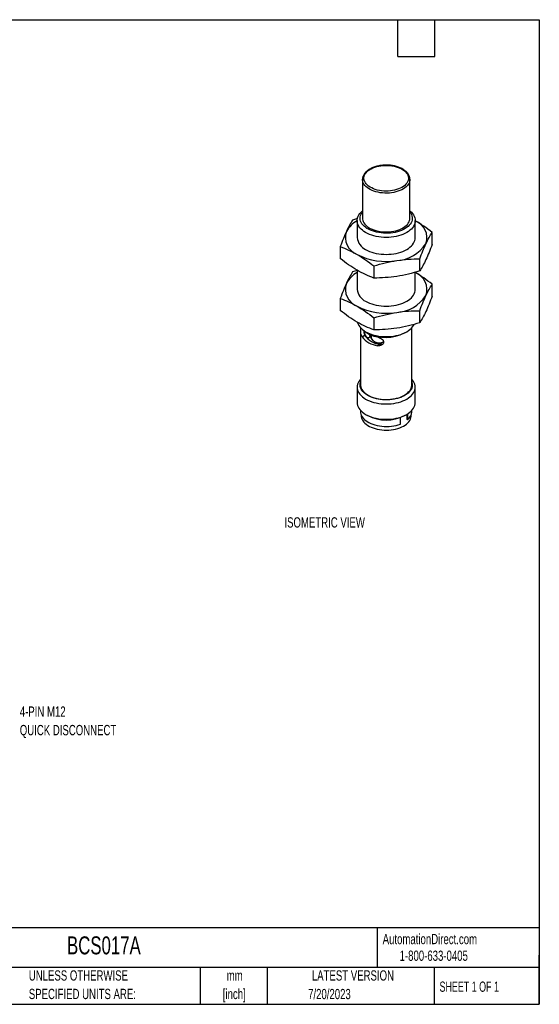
# Model space of a CAD drawing. Header units: millimetres. Extents: x 6 to 273, y 6 to 210.
# Tile 2 of 2: x 166 to 273, y 6 to 210. Entities that reach past the tile are written whole.
import ezdxf

# ---------------------------------------------------------------- set-up
doc = ezdxf.new("R2010")
doc.units = ezdxf.units.MM
doc.layers.add('TEXT', color=140, linetype='Continuous', lineweight=25)
doc.styles.add('SLDTEXTSTYLE0', font='TXT', dxfattribs={"width": 0.7})
doc.styles.add('SLDTEXTSTYLE1', font='TXT', dxfattribs={"width": 0.65})

# ---------------------------------------------------------------- blocks, each defined once
blk = doc.blocks.new('SW_NOTE_0_1')
at = {"layer": 'TEXT', "color": 0, "char_height": 2.117, "attachment_point": 2, "style": 'SLDTEXTSTYLE0'}
for s, insert in [('mm', (2.84, 2.73)), ('[inch]', (2.76, -1.09))]:
    blk.add_mtext(s, dxfattribs=dict(at, insert=insert))
blk = doc.blocks.new('SW_NOTE_0_2')
at = {"layer": 'TEXT', "color": 0, "char_height": 2.1167, "attachment_point": 1, "style": 'SLDTEXTSTYLE0'}
for s, insert in [('UNLESS OTHERWISE', (0, 2.73)), ('SPECIFIED UNITS ARE:', (0, -1.09))]:
    blk.add_mtext(s, dxfattribs=dict(at, insert=insert))
blk = doc.blocks.new('SW_NOTE_0_7')
at = {"layer": 'TEXT', "color": 0, "attachment_point": 1, "style": 'SLDTEXTSTYLE0'}
for s, insert, char_height in [('4-PIN M12', (0.55, 2.4), 2.117), ('QUICK DISCONNECT', (0.55, -1.42), 2.1167)]:
    blk.add_mtext(s, dxfattribs=dict(at, insert=insert, char_height=char_height))
blk = doc.blocks.new('SW_NOTE_0_8')
at = {"layer": 'TEXT', "color": 0, "attachment_point": 1, "style": 'SLDTEXTSTYLE0'}
for s, insert, char_height in [('4-PIN M12', (0.55, 2.41), 2.117), ('QUICK DISCONNECT', (0.55, -1.41), 2.1167)]:
    blk.add_mtext(s, dxfattribs=dict(at, insert=insert, char_height=char_height))

msp = doc.modelspace()

# ---------------------------------------------------------------- linework, layer by layer
for p, q in [((236.524, 176.586), (236.524, 176.612)), ((236.524, 176.586), (236.524, 168.584)), ((246.324, 176.606), (246.324, 176.586)), ((246.324, 168.584), (246.324, 176.586)), ((235.488, 168.493), (234.484, 168.198)), ((235.424, 168.083), (235.424, 164.583)), ((247.424, 164.583), (247.424, 168.083)), ((250.904, 163.174), (250.904, 165.658)), ((231.943, 162.725), (231.943, 160.241)), ((238.883, 158.719), (238.883, 156.234)), ((248.364, 157.701), (248.364, 160.185)), ((235.441, 157.782), (234.484, 157.502)), ((235.424, 157.841), (235.424, 153.886)), ((247.424, 153.886), (247.424, 157.425)), ((250.904, 152.477), (250.904, 154.962)), ((231.943, 152.029), (231.943, 149.544)), ((248.364, 147.004), (248.364, 149.489)), ((238.883, 148.022), (238.883, 145.538)), ((236.124, 145.986), (236.124, 134.207)), ((236.44, 144.109), (236.975, 144.418)), ((236.858, 145.158), (236.831, 145.398)), ((236.901, 145.183), (236.858, 145.158)), ((237.18, 145.161), (237.614, 144.91)), ((245.233, 144.91), (245.667, 145.161)), ((246.724, 134.207), (246.724, 145.986)), ((237.824, 143.906), (237.86, 143.927)), ((237.86, 143.927), (237.911, 143.957)), ((238.555, 143.526), (238.52, 143.505)), ((240.157, 142.581), (239.622, 142.272)), ((240.688, 142.947), (240.732, 142.972)), ((240.732, 142.972), (240.831, 143.031)), ((235.424, 133.706), (235.424, 130.544)), ((247.424, 130.544), (247.424, 133.706)), ((236.124, 128.92), (236.124, 128.655)), ((237.18, 128.095), (237.614, 127.845)), ((245.233, 127.845), (245.667, 128.095)), ((245.749, 127.015), (245.749, 128.144)), ((245.84, 128.199), (245.84, 126.963)), ((246.724, 128.655), (246.724, 128.92)), ((236.249, 127.994), (236.249, 127.838)), ((244.355, 126.106), (244.355, 127.434)), ((245.84, 126.963), (245.749, 127.015)), ((246.599, 127.838), (246.599, 127.994))]:
    msp.add_line(p, q)
at = {"flags": 128}
for points in [[(244.676, 174.953), (244.336, 174.775), (243.967, 174.618), (243.573, 174.483), (243.158, 174.371), (242.725, 174.284), (242.279, 174.222), (241.825, 174.185), (241.366, 174.175), (240.909, 174.192), (240.456, 174.235), (240.013, 174.303), (239.584, 174.397), (239.174, 174.515), (238.785, 174.656), (238.423, 174.818), (238.091, 175), (237.792, 175.201), (237.529, 175.418), (237.304, 175.649), (237.121, 175.892), (236.98, 176.143), (236.884, 176.402), (236.833, 176.665), (236.827, 176.93), (236.867, 177.194), (236.952, 177.454), (237.082, 177.708), (237.255, 177.953), (237.469, 178.187), (237.723, 178.408), (238.013, 178.613), (238.337, 178.8), (238.692, 178.967), (239.074, 179.114), (239.48, 179.238), (239.904, 179.337), (240.344, 179.412), (240.795, 179.461), (241.252, 179.484), (241.71, 179.481), (242.166, 179.452), (242.614, 179.396), (243.051, 179.315), (243.471, 179.209), (243.871, 179.079), (244.247, 178.927), (244.594, 178.755), (244.91, 178.563), (245.192, 178.354), (245.436, 178.13), (245.64, 177.893), (245.802, 177.645), (245.921, 177.389), (245.995, 177.128), (246.023, 176.864), (246.006, 176.599), (245.944, 176.337), (245.836, 176.08), (245.684, 175.83), (245.491, 175.59), (245.256, 175.362), (244.984, 175.149), (244.676, 174.953)], [(246.324, 176.586), (246.306, 176.347), (246.243, 176.076), (246.136, 175.81), (245.984, 175.551), (245.79, 175.302), (245.555, 175.064), (245.281, 174.841), (244.971, 174.635), (244.628, 174.446), (244.256, 174.277), (243.857, 174.13), (243.435, 174.006), (242.994, 173.906), (242.539, 173.831), (242.073, 173.782), (241.601, 173.759), (241.128, 173.762), (240.657, 173.792), (240.194, 173.848), (239.742, 173.929), (239.305, 174.035), (238.889, 174.165), (238.496, 174.318), (238.13, 174.491), (237.796, 174.685), (237.495, 174.896), (237.23, 175.122), (237.005, 175.363), (236.821, 175.615), (236.681, 175.876), (236.584, 176.143), (236.533, 176.415), (236.524, 176.586)], [(246.324, 170.082), (246.339, 170.069), (246.62, 169.815), (246.862, 169.547), (247.062, 169.267), (247.219, 168.979), (247.333, 168.684), (247.401, 168.385), (247.424, 168.083), (247.401, 167.781), (247.333, 167.481), (247.219, 167.186), (247.062, 166.898), (246.862, 166.619), (246.62, 166.351), (246.339, 166.096), (246.02, 165.856), (245.666, 165.634), (245.28, 165.429), (244.865, 165.245), (244.424, 165.083), (243.959, 164.944), (243.476, 164.828), (242.977, 164.737), (242.466, 164.672), (241.947, 164.632), (241.424, 164.619), (240.901, 164.632), (240.382, 164.672), (239.871, 164.737), (239.372, 164.828), (238.888, 164.944), (238.424, 165.083), (237.982, 165.245), (237.567, 165.429), (237.181, 165.634), (236.827, 165.856), (236.509, 166.096), (236.228, 166.351), (235.986, 166.619), (235.786, 166.898), (235.628, 167.186), (235.515, 167.481), (235.447, 167.781), (235.424, 168.083), (235.447, 168.385), (235.515, 168.684), (235.628, 168.979), (235.786, 169.267), (235.986, 169.547), (236.228, 169.815), (236.509, 170.069), (236.524, 170.082)], [(246.324, 169.875), (246.34, 169.855), (246.519, 169.592), (246.657, 169.32), (246.751, 169.042), (246.802, 168.761), (246.807, 168.478), (246.768, 168.195), (246.685, 167.916), (246.558, 167.643), (246.388, 167.377), (246.178, 167.122), (245.928, 166.878), (245.641, 166.649), (245.318, 166.436), (244.964, 166.24), (244.58, 166.064), (244.17, 165.909), (243.737, 165.776), (243.285, 165.666), (242.818, 165.58), (242.339, 165.519), (241.852, 165.484), (241.362, 165.474), (240.873, 165.49), (240.388, 165.532), (239.912, 165.599), (239.448, 165.691), (239, 165.807), (238.573, 165.945), (238.169, 166.106), (237.792, 166.287), (237.445, 166.487), (237.132, 166.705), (236.854, 166.938), (236.613, 167.185), (236.413, 167.443), (236.254, 167.711), (236.138, 167.986), (236.065, 168.266), (236.038, 168.548), (236.054, 168.831), (236.116, 169.112), (236.221, 169.389), (236.369, 169.658), (236.524, 169.875)], [(236.524, 168.584), (236.533, 168.413), (236.584, 168.141), (236.681, 167.874), (236.821, 167.613), (237.005, 167.361), (237.23, 167.12), (237.495, 166.894), (237.796, 166.682), (238.13, 166.489), (238.496, 166.316), (238.889, 166.163), (239.305, 166.033), (239.742, 165.927), (240.194, 165.846), (240.657, 165.79), (241.128, 165.76), (241.601, 165.757), (242.073, 165.78), (242.539, 165.829), (242.994, 165.904), (243.435, 166.004), (243.857, 166.128), (244.256, 166.275), (244.628, 166.444), (244.971, 166.632), (245.281, 166.839), (245.555, 167.062), (245.79, 167.3), (245.984, 167.549), (246.136, 167.808), (246.243, 168.074), (246.306, 168.345), (246.324, 168.584)], [(237.181, 162.133), (237.567, 161.929), (237.982, 161.745), (238.424, 161.583), (238.888, 161.443), (239.372, 161.328), (239.871, 161.237), (240.382, 161.172), (240.901, 161.132), (241.424, 161.119), (241.947, 161.132), (242.466, 161.172), (242.977, 161.237), (243.476, 161.328), (243.959, 161.443), (244.424, 161.583), (244.865, 161.745), (245.28, 161.929), (245.666, 162.133), (246.02, 162.356), (246.339, 162.596), (246.62, 162.851), (246.862, 163.119), (247.062, 163.398), (247.219, 163.686), (247.333, 163.981), (247.401, 164.281), (247.424, 164.583)], [(237.181, 151.437), (237.567, 151.233), (237.982, 151.049), (238.424, 150.886), (238.888, 150.747), (239.372, 150.631), (239.871, 150.54), (240.382, 150.475), (240.901, 150.435), (241.424, 150.422), (241.947, 150.435), (242.466, 150.475), (242.977, 150.54), (243.476, 150.631), (243.959, 150.747), (244.424, 150.886), (244.865, 151.049), (245.28, 151.233), (245.666, 151.437), (246.02, 151.66), (246.339, 151.899), (246.62, 152.154), (246.862, 152.422), (247.062, 152.701), (247.219, 152.99), (247.333, 153.285), (247.401, 153.584), (247.424, 153.886)], [(235.491, 147.094), (235.515, 147.008), (235.628, 146.713), (235.786, 146.425), (235.986, 146.146), (236.228, 145.878), (236.509, 145.623), (236.827, 145.383), (237.181, 145.16), (237.567, 144.956), (237.982, 144.772), (238.424, 144.61), (238.888, 144.47), (239.372, 144.355), (239.871, 144.264), (240.382, 144.199), (240.901, 144.159), (241.424, 144.146), (241.947, 144.159), (242.466, 144.199), (242.977, 144.264), (243.476, 144.355), (243.959, 144.47), (244.424, 144.61), (244.865, 144.772), (245.28, 144.956), (245.666, 145.16), (246.02, 145.383), (246.339, 145.623), (246.62, 145.878), (246.862, 146.146), (247.062, 146.425), (247.191, 146.653)], [(236.124, 135.33), (235.986, 135.17), (235.786, 134.891), (235.628, 134.603), (235.515, 134.308), (235.447, 134.008), (235.424, 133.706), (235.447, 133.405), (235.515, 133.105), (235.628, 132.81), (235.786, 132.522), (235.986, 132.243), (236.228, 131.975), (236.509, 131.72), (236.827, 131.48), (237.181, 131.257), (237.567, 131.053), (237.982, 130.869), (238.424, 130.707), (238.888, 130.567), (239.372, 130.452), (239.871, 130.361), (240.382, 130.295), (240.901, 130.256), (241.424, 130.243), (241.947, 130.256), (242.466, 130.295), (242.977, 130.361), (243.476, 130.452), (243.959, 130.567), (244.424, 130.707), (244.865, 130.869), (245.28, 131.053), (245.666, 131.257), (246.02, 131.48), (246.339, 131.72), (246.62, 131.975), (246.862, 132.243), (247.062, 132.522), (247.219, 132.81), (247.333, 133.105), (247.401, 133.405), (247.424, 133.706), (247.401, 134.008), (247.333, 134.308), (247.219, 134.603), (247.062, 134.891), (246.862, 135.17), (246.724, 135.33)], [(246.724, 134.762), (246.751, 134.666), (246.802, 134.384), (246.807, 134.101), (246.768, 133.819), (246.685, 133.54), (246.558, 133.267), (246.388, 133.001), (246.178, 132.745), (245.928, 132.502), (245.641, 132.273), (245.318, 132.059), (244.964, 131.864), (244.58, 131.688), (244.17, 131.532), (243.737, 131.399), (243.285, 131.289), (242.818, 131.204), (242.339, 131.143), (241.852, 131.108), (241.362, 131.098), (240.873, 131.114), (240.388, 131.156), (239.912, 131.223), (239.448, 131.315), (239, 131.43), (238.573, 131.569), (238.169, 131.73), (237.792, 131.911), (237.445, 132.111), (237.132, 132.328), (236.854, 132.562), (236.613, 132.808), (236.413, 133.067), (236.254, 133.334), (236.138, 133.609), (236.065, 133.889), (236.038, 134.172), (236.054, 134.455), (236.116, 134.736), (236.124, 134.762)], [(236.124, 134.207), (236.129, 134.066), (236.175, 133.785), (236.265, 133.507), (236.398, 133.235), (236.575, 132.972), (236.794, 132.719), (237.051, 132.478), (237.346, 132.253), (237.676, 132.044), (238.038, 131.853), (238.429, 131.683), (238.845, 131.534), (239.283, 131.408), (239.739, 131.306), (240.21, 131.229), (240.692, 131.177), (241.179, 131.151), (241.669, 131.151), (242.156, 131.177), (242.637, 131.229), (243.108, 131.306), (243.565, 131.408), (244.003, 131.534), (244.419, 131.683), (244.81, 131.853), (245.171, 132.044), (245.501, 132.253), (245.796, 132.478), (246.054, 132.719), (246.272, 132.972), (246.449, 133.235), (246.583, 133.507), (246.673, 133.785), (246.718, 134.066), (246.724, 134.207)], [(235.424, 130.544), (235.447, 130.242), (235.515, 129.942), (235.628, 129.647), (235.786, 129.359), (235.986, 129.08), (236.228, 128.812), (236.509, 128.557), (236.827, 128.318), (237.181, 128.095), (237.567, 127.891), (237.982, 127.707), (238.424, 127.544), (238.888, 127.405), (239.372, 127.289), (239.871, 127.198), (240.382, 127.133), (240.901, 127.093), (241.424, 127.08), (241.947, 127.093), (242.466, 127.133), (242.977, 127.198), (243.476, 127.289), (243.959, 127.405), (244.424, 127.544), (244.865, 127.707), (245.28, 127.891), (245.666, 128.095), (246.02, 128.318), (246.339, 128.557), (246.62, 128.812), (246.862, 129.08), (247.062, 129.359), (247.219, 129.647), (247.333, 129.942), (247.401, 130.242), (247.424, 130.544)], [(236.124, 128.655), (236.139, 128.422), (236.201, 128.135), (236.309, 127.853), (236.463, 127.578), (236.662, 127.312), (236.902, 127.058), (237.184, 126.819), (237.503, 126.596), (237.857, 126.392), (238.244, 126.207), (238.658, 126.045), (239.098, 125.906), (239.558, 125.791), (240.034, 125.702), (240.524, 125.64), (241.021, 125.604), (241.522, 125.596), (242.022, 125.615), (242.516, 125.661), (243.001, 125.734), (243.472, 125.833), (243.925, 125.957), (244.355, 126.106)], [(236.249, 127.838), (236.266, 127.593), (236.329, 127.316), (236.436, 127.043), (236.587, 126.776), (236.78, 126.52), (237.014, 126.274), (237.288, 126.043), (237.597, 125.827), (237.94, 125.629), (238.314, 125.451), (238.715, 125.293), (239.139, 125.158), (239.584, 125.046), (240.045, 124.959), (240.518, 124.897), (241, 124.861), (241.484, 124.851), (241.969, 124.867), (242.448, 124.91), (242.919, 124.978), (243.376, 125.072), (243.816, 125.189), (244.235, 125.33), (244.63, 125.493), (244.996, 125.677), (245.331, 125.88), (245.632, 126.099), (245.895, 126.335), (246.12, 126.583), (246.303, 126.842), (246.443, 127.11), (246.539, 127.385), (246.59, 127.663), (246.599, 127.838)]]:
    msp.add_lwpolyline(points, dxfattribs=at)
for centre, radius, start, end in [((237.919, 163.347), 5.331, 117.91091, 151.96848), ((246.094, 164.55), 3.75, 340.73168, 69.06524), ((236.753, 164.615), 3.75, 160.73168, 249.06524), ((238.45, 164.899), 3.043, 185.96482, 245.35532), ((243.159, 167.589), 7.76, 273.4335, 326.56112), ((241.405, 172.673), 13.021, 242.60265, 279.81127), ((237.919, 152.65), 5.331, 117.91091, 151.96848), ((246.094, 153.853), 3.75, 340.73168, 69.06524), ((236.753, 153.919), 3.75, 160.73168, 249.06524), ((238.45, 154.202), 3.043, 185.96482, 245.35532), ((243.159, 156.892), 7.76, 273.4335, 326.56112), ((241.405, 161.977), 13.021, 242.60265, 279.81127), ((240.657, 149.813), 5.838, 230.73779, 259.77978), ((240.471, 146.799), 4.23, 214.25962, 265.74576), ((241.424, 152.206), 8.23, 242.43283, 297.57254), ((240.272, 147.073), 4.846, 217.72325, 262.28213), ((244.51, 128.735), 2.216, 306.8911, 357.92989), ((241.424, 135.14), 8.23, 242.43283, 297.57254)]:
    msp.add_arc(centre, radius, start, end)
for points, knots in [([(246.32, 176.609), (246.318, 176.677), (246.315, 176.836), (246.262, 177.083), (246.17, 177.347), (246.038, 177.604), (245.868, 177.853), (245.661, 178.091), (245.419, 178.318), (245.142, 178.529), (244.835, 178.724), (244.499, 178.901), (244.138, 179.059), (243.755, 179.196), (243.353, 179.311), (242.936, 179.404), (242.507, 179.474), (242.069, 179.52), (241.626, 179.543), (241.182, 179.542), (240.739, 179.517), (240.302, 179.468), (239.874, 179.396), (239.458, 179.302), (239.058, 179.185), (238.677, 179.046), (238.318, 178.886), (237.983, 178.707), (237.676, 178.509), (237.4, 178.293), (237.157, 178.062), (236.951, 177.816), (236.783, 177.559), (236.655, 177.293), (236.57, 177.021), (236.528, 176.794), (236.529, 176.659), (236.529, 176.616)], [0, 0, 0, 0, 0.0210591, 0.0489424, 0.0769218, 0.1051546, 0.1337295, 0.1626552, 0.1918756, 0.2213025, 0.2508472, 0.2804405, 0.310028, 0.3395885, 0.3691149, 0.3986075, 0.4280711, 0.4575125, 0.48694, 0.5163623, 0.5457882, 0.575224, 0.604679, 0.6341623, 0.663683, 0.6932488, 0.7228654, 0.7525339, 0.7822475, 0.8119824, 0.8416809, 0.8712648, 0.9006321, 0.9296789, 0.9583388, 0.9866217, 1, 1, 1, 1]), ([(234.484, 168.198), (234.274, 167.867), (234.063, 167.511), (233.64, 166.735), (233.427, 166.313), (233.213, 165.853)], [0, 0, 0, 0, 0.5, 0.5, 1, 1, 1, 1]), ([(250.904, 165.658), (250.331, 166.11), (249.755, 166.541), (248.599, 167.344), (248.018, 167.715), (247.434, 168.052)], [0, 0, 0, 0, 0.5, 0.5, 1, 1, 1, 1]), ([(233.213, 165.853), (233, 165.392), (232.787, 164.898), (232.364, 163.851), (232.153, 163.298), (231.943, 162.725)], [0, 0, 0, 0, 0.5, 0.5, 1, 1, 1, 1]), ([(249.634, 163.313), (249.848, 163.773), (250.06, 164.195), (250.484, 164.971), (250.694, 165.327), (250.904, 165.658)], [0, 0, 0, 0, 0.5, 0.5, 1, 1, 1, 1]), ([(231.943, 162.725), (232.517, 162.515), (233.092, 162.281), (234.249, 161.749), (234.829, 161.45), (235.413, 161.113)], [0, 0, 0, 0, 0.5, 0.5, 1, 1, 1, 1]), ([(248.364, 160.185), (248.574, 160.758), (248.785, 161.311), (249.208, 162.358), (249.42, 162.852), (249.634, 163.313)], [0, 0, 0, 0, 0.5, 0.5, 1, 1, 1, 1]), ([(250.904, 163.174), (250.694, 162.601), (250.484, 162.048), (250.06, 161.001), (249.848, 160.507), (249.634, 160.046)], [0, 0, 0, 0, 0.5, 0.5, 1, 1, 1, 1]), ([(235.413, 161.113), (235.997, 160.776), (236.578, 160.404), (237.734, 159.601), (238.31, 159.171), (238.883, 158.719)], [0, 0, 0, 0, 0.5, 0.5, 1, 1, 1, 1]), ([(235.413, 157.847), (234.829, 158.184), (234.249, 158.555), (233.092, 159.358), (232.517, 159.789), (231.943, 160.241)], [0, 0, 0, 0, 0.5, 0.5, 1, 1, 1, 1]), ([(238.883, 158.719), (239.667, 158.961), (240.453, 159.181), (242.033, 159.56), (242.826, 159.72), (243.624, 159.843)], [0, 0, 0, 0, 0.5, 0.5, 1, 1, 1, 1]), ([(243.624, 159.843), (244.421, 159.966), (245.215, 160.053), (246.794, 160.162), (247.58, 160.185), (248.364, 160.185)], [0, 0, 0, 0, 0.5, 0.5, 1, 1, 1, 1]), ([(249.634, 160.046), (249.42, 159.586), (249.208, 159.164), (248.785, 158.388), (248.574, 158.033), (248.364, 157.701)], [0, 0, 0, 0, 0.5, 0.5, 1, 1, 1, 1]), ([(234.484, 157.502), (234.274, 157.17), (234.063, 156.815), (233.64, 156.038), (233.427, 155.616), (233.213, 155.156)], [0, 0, 0, 0, 0.5, 0.5, 1, 1, 1, 1]), ([(238.883, 156.234), (238.31, 156.445), (237.734, 156.679), (236.578, 157.211), (235.997, 157.51), (235.413, 157.847)], [0, 0, 0, 0, 0.5, 0.5, 1, 1, 1, 1]), ([(243.624, 156.577), (242.826, 156.453), (242.033, 156.367), (240.453, 156.258), (239.667, 156.235), (238.883, 156.234)], [0, 0, 0, 0, 0.5, 0.5, 1, 1, 1, 1]), ([(248.364, 157.701), (247.58, 157.459), (246.794, 157.239), (245.215, 156.859), (244.421, 156.7), (243.624, 156.577)], [0, 0, 0, 0, 0.5, 0.5, 1, 1, 1, 1]), ([(250.904, 154.962), (250.331, 155.413), (249.755, 155.844), (248.599, 156.647), (248.018, 157.019), (247.434, 157.356)], [0, 0, 0, 0, 0.5, 0.5, 1, 1, 1, 1]), ([(233.213, 155.156), (233, 154.696), (232.787, 154.201), (232.364, 153.154), (232.153, 152.602), (231.943, 152.029)], [0, 0, 0, 0, 0.5, 0.5, 1, 1, 1, 1]), ([(249.634, 152.616), (249.848, 153.076), (250.06, 153.498), (250.484, 154.274), (250.694, 154.63), (250.904, 154.962)], [0, 0, 0, 0, 0.5, 0.5, 1, 1, 1, 1]), ([(248.364, 149.489), (248.574, 150.062), (248.785, 150.614), (249.208, 151.661), (249.42, 152.156), (249.634, 152.616)], [0, 0, 0, 0, 0.5, 0.5, 1, 1, 1, 1]), ([(250.904, 152.477), (250.694, 151.904), (250.484, 151.352), (250.06, 150.305), (249.848, 149.81), (249.634, 149.35)], [0, 0, 0, 0, 0.5, 0.5, 1, 1, 1, 1]), ([(231.943, 152.029), (232.517, 151.818), (233.092, 151.584), (234.249, 151.052), (234.829, 150.753), (235.413, 150.416)], [0, 0, 0, 0, 0.5, 0.5, 1, 1, 1, 1]), ([(235.413, 150.416), (235.997, 150.079), (236.578, 149.708), (237.734, 148.905), (238.31, 148.474), (238.883, 148.022)], [0, 0, 0, 0, 0.5, 0.5, 1, 1, 1, 1]), ([(235.413, 147.15), (234.829, 147.487), (234.249, 147.859), (233.092, 148.662), (232.517, 149.092), (231.943, 149.544)], [0, 0, 0, 0, 0.5, 0.5, 1, 1, 1, 1]), ([(238.883, 148.022), (239.667, 148.264), (240.453, 148.484), (242.033, 148.864), (242.826, 149.023), (243.624, 149.146)], [0, 0, 0, 0, 0.5, 0.5, 1, 1, 1, 1]), ([(243.624, 149.146), (244.421, 149.27), (245.215, 149.356), (246.794, 149.465), (247.58, 149.488), (248.364, 149.489)], [0, 0, 0, 0, 0.5, 0.5, 1, 1, 1, 1]), ([(249.634, 149.35), (249.42, 148.889), (249.208, 148.468), (248.785, 147.691), (248.574, 147.336), (248.364, 147.004)], [0, 0, 0, 0, 0.5, 0.5, 1, 1, 1, 1]), ([(238.883, 145.538), (238.31, 145.748), (237.734, 145.982), (236.578, 146.514), (235.997, 146.813), (235.413, 147.15)], [0, 0, 0, 0, 0.5, 0.5, 1, 1, 1, 1]), ([(248.364, 147.004), (247.58, 146.762), (246.794, 146.542), (245.215, 146.163), (244.421, 146.003), (243.624, 145.88)], [0, 0, 0, 0, 0.5, 0.5, 1, 1, 1, 1]), ([(236.44, 144.109), (236.391, 144.206), (236.293, 144.4), (236.221, 144.754), (236.183, 145.058), (236.162, 145.321), (236.151, 145.602), (236.149, 145.843), (236.157, 145.937), (236.16, 145.974)], [0, 0, 0, 0, 0.2071374, 0.4139789, 0.5204973, 0.6268338, 0.7662284, 0.9061506, 1, 1, 1, 1]), ([(236.803, 145.419), (236.809, 145.268), (236.824, 144.961), (236.888, 144.625), (236.952, 144.472), (236.975, 144.418)], [0, 0, 0, 0, 0.3814118, 0.7787839, 1, 1, 1, 1]), ([(237.824, 143.906), (237.715, 143.883), (237.603, 143.897), (237.387, 144), (237.288, 144.086), (237.115, 144.319), (237.043, 144.462), (236.928, 144.787), (236.887, 144.966), (236.858, 145.158)], [0, 0, 0, 0, 0.25, 0.25, 0.5, 0.5, 0.75, 0.75, 1, 1, 1, 1]), ([(236.881, 145.374), (236.883, 145.349), (236.887, 145.282), (236.896, 145.222), (236.901, 145.183)], [0, 0, 0, 0, 0.37247311, 1, 1, 1, 1]), ([(236.901, 145.183), (236.929, 144.99), (236.97, 144.812), (237.053, 144.568), (237.086, 144.49), (237.156, 144.349), (237.195, 144.284), (237.322, 144.111), (237.424, 144.022), (237.636, 143.919), (237.75, 143.904), (237.86, 143.927)], [0, 0, 0, 0, 0.25, 0.25, 0.375, 0.375, 0.5, 0.5, 0.75, 0.75, 1, 1, 1, 1]), ([(237.908, 144.671), (237.915, 144.656), (237.959, 144.572), (238.004, 144.407), (238.024, 144.203), (237.986, 144.036), (237.912, 143.937), (237.849, 143.915), (237.824, 143.906)], [0, 0, 0, 0, 0.0436107, 0.2492498, 0.4552383, 0.6615504, 0.8678119, 1, 1, 1, 1]), ([(238.52, 143.505), (238.474, 143.569), (238.383, 143.697), (238.309, 143.915), (238.288, 144.119), (238.33, 144.286), (238.394, 144.377), (238.447, 144.4), (238.454, 144.403)], [0, 0, 0, 0, 0.1936498, 0.3872853, 0.5812499, 0.7755192, 0.9697408, 1, 1, 1, 1]), ([(238.494, 144.418), (238.471, 144.407), (238.403, 144.374), (238.345, 144.252), (238.324, 144.07), (238.365, 143.859), (238.448, 143.669), (238.525, 143.566), (238.555, 143.526)], [0, 0, 0, 0, 0.0997448, 0.2932873, 0.4871659, 0.6813556, 0.875497, 1, 1, 1, 1]), ([(243.624, 145.88), (242.826, 145.757), (242.033, 145.67), (240.453, 145.561), (239.667, 145.538), (238.883, 145.538)], [0, 0, 0, 0, 0.5, 0.5, 1, 1, 1, 1]), ([(240.688, 142.947), (240.506, 142.876), (240.317, 142.831), (240.026, 142.805), (239.926, 142.804), (239.731, 142.817), (239.634, 142.832), (239.347, 142.899), (239.156, 142.979), (238.813, 143.198), (238.655, 143.34), (238.52, 143.505)], [0, 0, 0, 0, 0.25, 0.25, 0.375, 0.375, 0.5, 0.5, 0.75, 0.75, 1, 1, 1, 1]), ([(238.555, 143.526), (238.691, 143.361), (238.845, 143.221), (239.194, 142.999), (239.381, 142.921), (239.77, 142.831), (239.968, 142.82), (240.36, 142.855), (240.549, 142.901), (240.732, 142.972)], [0, 0, 0, 0, 0.25, 0.25, 0.5, 0.5, 0.75, 0.75, 1, 1, 1, 1]), ([(239.622, 144.068), (239.77, 144.037), (239.916, 143.989), (240.204, 143.861), (240.338, 143.784), (240.583, 143.6), (240.687, 143.499), (240.804, 143.322), (240.834, 143.261), (240.877, 143.136), (240.888, 143.07), (240.889, 142.879), (240.845, 142.754), (240.692, 142.54), (240.585, 142.452), (240.343, 142.321), (240.205, 142.277), (239.92, 142.237), (239.77, 142.241), (239.622, 142.272)], [0, 0, 0, 0, 0.125, 0.125, 0.25, 0.25, 0.375, 0.375, 0.4375, 0.4375, 0.5, 0.5, 0.625, 0.625, 0.75, 0.75, 0.875, 0.875, 1, 1, 1, 1]), ([(240.157, 142.581), (240.246, 142.573), (240.426, 142.557), (240.624, 142.566), (240.717, 142.605), (240.728, 142.609)], [0, 0, 0, 0, 0.4600455, 0.9373787, 1, 1, 1, 1]), ([(240.874, 143.063), (240.834, 143.03), (240.779, 142.984), (240.709, 142.955), (240.688, 142.947)], [0, 0, 0, 0, 0.7043913, 1, 1, 1, 1])]:
    msp.add_open_spline(points, degree=3, knots=knots)
at = {"layer": 'TEXT'}
for p, q in [((6.35, 209.55), (273.05, 209.55)), ((243.84, 201.93), (243.84, 209.55)), ((251.46, 201.93), (251.46, 209.55)), ((273.05, 209.55), (273.05, 6.35)), ((243.84, 201.93), (251.46, 201.93)), ((273.05, 22.126), (6.35, 22.126)), ((239.575, 22.126), (239.575, 13.97)), ((273.05, 6.35), (273.05, 16.51)), ((273.05, 13.97), (6.35, 13.97)), ((203.024, 13.97), (203.024, 6.35)), ((216.812, 13.97), (216.812, 6.35)), ((251.349, 13.97), (251.349, 6.35)), ((6.35, 6.35), (273.05, 6.35))]:
    msp.add_line(p, q, dxfattribs=at)

# ---------------------------------------------------------------- block references
for name, p in [('SW_NOTE_0_8', (165.194, 65.414)), ('SW_NOTE_0_7', (165.194, 65.414)), ('SW_NOTE_0_2', (167.608, 10.635)), ('SW_NOTE_0_1', (207.286, 10.633))]:
    msp.add_blockref(name, p, dxfattribs=at)

# ---------------------------------------------------------------- texts
for s, insert, char_height, attachment_point, style in [('M12X1.0', (155.392, 116), 2.1167, 1, 'SLDTEXTSTYLE0'), ('ISOMETRIC VIEW', (220.404, 106.861), 2.11667, 1, 'SLDTEXTSTYLE0'), ('BCS017A', (175.502, 20.364), 3.7042, 1, 'SLDTEXTSTYLE0'), ('AutomationDirect.com', (240.695, 20.877), 2.11667, 1, 'SLDTEXTSTYLE0'), ('1-800-633-0405', (244.192, 17.437), 2.11667, 1, 'SLDTEXTSTYLE0'), ('LATEST VERSION', (234.552, 13.364), 2.11667, 2, 'SLDTEXTSTYLE0'), ('SHEET 1 OF 1', (252.441, 11.051), 2.11667, 1, 'SLDTEXTSTYLE1'), ('7/20/2023', (229.701, 9.528), 2.1167, 2, 'SLDTEXTSTYLE0')]:
    msp.add_mtext(s, dxfattribs=dict(at, insert=insert, char_height=char_height, attachment_point=attachment_point, style=style))

doc.saveas('drawing.dxf')
